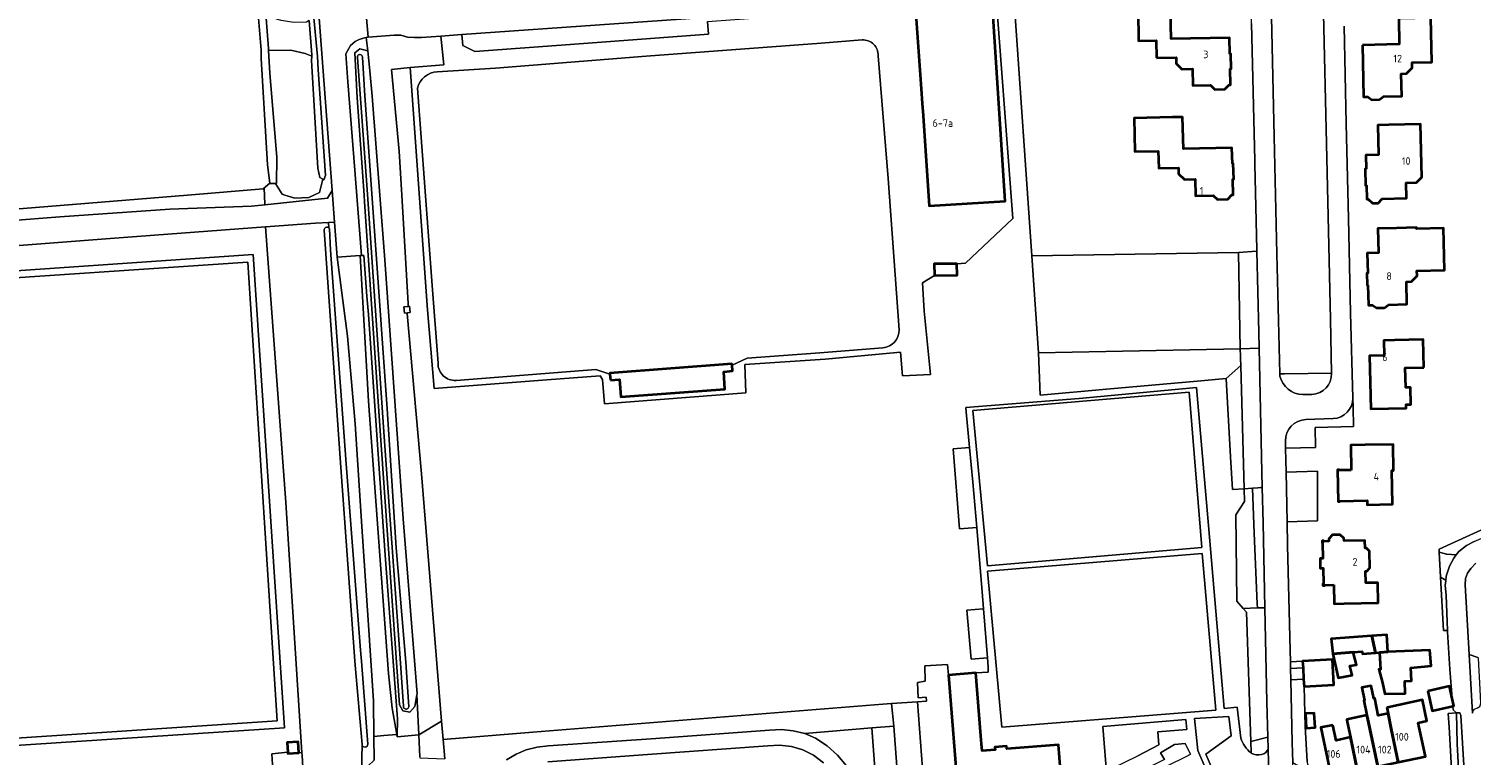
# Model space of a CAD drawing. Header units: metres. Extents: x 245598 to 248629, y 478632 to 481821.
# Tile 59 of 122: x 246884 to 247222, y 479869 to 480039. Entities that reach past the tile are written whole.
import ezdxf
from ezdxf.enums import TextEntityAlignment as Align

# ---------------------------------------------------------------- set-up
doc = ezdxf.new("R2010")
doc.units = ezdxf.units.M
for name, color, linetype, lineweight in [('B-XX-GR-GRAS-GV', 60, 'Continuous', 13), ('B-XX-GR-GROENVOORZIENING-GV', 80, 'Continuous', 18), ('B-XX-GR-HOUTWAL-GV', 40, 'Continuous', 13), ('B-XX-IE-TERREINAFSCHEIDING_KUNSTMATIG_HEKWERK-G', 20, 'IE-TERREINAFSCHEIDING-KUNSTMATIG', 18), ('B-XX-OG-BEBOUWING-GV', 7, 'Continuous', 35), ('B-XX-OG-BEBOUWING-T18', 10, 'Continuous', 18), ('B-XX-OG-BEBOUWING_LAGE TRAFO-GV', 7, 'Continuous', 18), ('B-XX-OG-TERREIN_ERF-GV', 7, 'Continuous', 18), ('B-XX-OG-WATER-GV', 130, 'Continuous', 18), ('B-XX-OG-WATER_GREPPEL-GV', 160, 'Continuous', 18), ('B-XX-OG-WATER_SLOOT-GV', 120, 'Continuous', 18), ('B-XX-VH-ONVERHARD-GV', 252, 'Continuous', 18), ('B-XX-VH-VERHARDING_HALFVERHARDING-GV', 252, 'Continuous', 18), ('B-XX-VH-VERHARDING_OPEN-GV', 252, 'Continuous', 18)]:
    doc.layers.add(name, color=color, linetype=linetype, lineweight=lineweight)
doc.styles.add('NLCS-ISO-M-T18', font='NLCS-ISO.ttf', dxfattribs={"height": 1.8})
doc.linetypes.add('IE-TERREINAFSCHEIDING-KUNSTMATIG', pattern='A,4,[82,NLCS.SHX,S=0.75,R=90,X=0,Y=0],4,-2', length=10)

msp = doc.modelspace()

# ---------------------------------------------------------------- linework, layer by layer
at = {"layer": 'B-XX-GR-GRAS-GV'}
msp.add_lwpolyline([(246873.825, 479996.163), (246921.136, 480000), (246938.899, 480001.441), (246940.478, 480002.818), (246939.88, 480007.11), (246938.4, 480032.06), (246938.4, 480034.01), (246936.556, 480056.558), (246934.72, 480082.1), (246933.62, 480102.66), (246932.79, 480115.93), (246932.66, 480117.76), (246932.61, 480119.73), (246933, 480120.08), (246932.7, 480126.58), (246927.82, 480187.52), (246925.53, 480224.36), (246925.46, 480227.98), (246925.43, 480230.76), (246925.256, 480233.362), (246924.22, 480233.2), (246922.33, 480232.47), (246919.03, 480232.37), (246871.98, 480230.77)], dxfattribs=at)
at = {"layer": 'B-XX-GR-GROENVOORZIENING-GV'}
for points in [[(247166.239, 479930.991), (247165.814, 479938.657), (247164.807, 479957.016), (247157.96, 479956.403), (247136.716, 479954.501), (247121.171, 479953.11), (247120.789, 479962.997), (247119.202, 479985.76), (247115.06, 480045.292), (247117.582, 480045.436), (247117.087, 480055.001), (247132.187, 480055.938), (247131.117, 480095.625), (247130.548, 480095.614), (247130.446, 480101.013), (247131.149, 480101.026), (247130.884, 480112.997), (247130.141, 480144.941), (247163.73, 480146.488), (247161.973, 480170.533), (247160.472, 480194.299), (247155.206, 480194.116), (247155.468, 480189.177), (247152.982, 480189.158)], [(247185.77, 480114.773), (247175.085, 480114.593), (247173.818, 480114.572), (247173.815, 480114.001), (247173.934, 480107.282), (247174.412, 480085.692), (247174.959, 480061.872), (247175.472, 480038.33), (247176.02, 480013.778), (247176.694, 479986.252), (247177.38, 479958.115), (247178.45, 479958.13), (247189.52, 479958.279)], [(247189.52, 479958.279), (247189.279, 479970.835), (247188.764, 479991.658), (247188.241, 480015.438), (247187.683, 480039.193), (247187.157, 480061.95), (247186.579, 480088.506), (247186.034, 480113.217)], [(246950.73, 480041.58), (246951.59, 480032.52), (246951.79, 480029.42), (246953.51, 480004.63), (246953.08, 480003.62), (246952.91, 480003.71), (246952.1, 480000.58), (246950.799, 480000), (246949.61, 479999.47), (246946.3, 479999.26), (246943.971, 480000), (246943.31, 480000.21), (246941.8, 480002.74), (246940.49, 480002.73), (246940.478, 480002.818), (246938.899, 480001.441), (246939.084, 480001.456), (246939.158, 480000), (246939.273, 479997.721), (246953.966, 479999.256), (246955.062, 480001.05), (246952.288, 480038.337), (246950.285, 480064.954)], [(247110.313, 480053.502), (247114.737, 479994.49), (247103.634, 479984.064), (247101.616, 479983.927), (247101.65, 479981.219), (247096.324, 479981.153), (247093.542, 479979.435), (247093.962, 479972.818), (247095.44, 479957.935), (247088.827, 479957.632), (247088.38, 479963.17), (247085.87, 479962.92), (247070.732, 479961.556), (247051.846, 479960.303), (247052.118, 479953.677), (247018.929, 479951.09), (247018.512, 479956.753), (247017.971, 479957.643), (247005.419, 479956.661), (246978.958, 479954.668), (246977.439, 479973.147), (246973.352, 480029.959), (246968.97, 480029.48), (246970.76, 480010.29), (246971.386, 480000), (246972.93, 479974.62), (246972.89, 479974.1), (246972.87, 479973.909), (246973.18, 479973.944), (246973.346, 479972.455), (246972.708, 479972.384), (246972.69, 479972.21), (246976.04, 479934.64), (246980.74, 479876.7), (246981.105, 479872.399), (247002.104, 479874.085), (247084.236, 479880.682), (247086.267, 479880.817), (247086.266, 479880.832), (247092.382, 479881.226), (247094.453, 479881.36), (247094.39, 479882.26), (247092.53, 479882.13), (247092.37, 479885.7), (247094.19, 479886.07), (247094.084, 479889.616), (247099.438, 479889.98), (247099.621, 479887.451), (247106.066, 479887.969), (247108.954, 479888.18), (247108.939, 479889.428), (247108.769, 479891.543), (247104.996, 479891.196), (247103.908, 479902.658), (247107.848, 479903.042), (247107.531, 479907.001), (247106.255, 479922.081), (247102.2, 479921.764), (247100.774, 479940.491), (247104.582, 479940.858), (247103.791, 479949.18), (247103.748, 479950.248), (247130.258, 479952.341), (247157.847, 479954.869), (247160.627, 479922.53), (247164.315, 479879.625), (247167.351, 479879.984), (247168.182, 479872.712)], [(247079.367, 480036.391), (247069.81, 480035.655), (247028.729, 480032.608), (246993.394, 480029.783), (246979.717, 480028.91)], [(247088.05, 479968.391), (247085.521, 480003.89), (247083.139, 480032.684)], [(246975.075, 480025.093), (246978.49, 479978.839), (246979.896, 479960.566)], [(246798.483, 479989.649), (246798.627, 479987.682), (246834.794, 479990.645), (246851.304, 479992.021), (246867.287, 479993.175), (246871.175, 479993.313), (246891.187, 479994.923), (246916.988, 479996.693), (246936.109, 479997.39), (246939.273, 479997.721), (246939.158, 480000), (246939.084, 480001.456), (246938.899, 480001.441), (246921.136, 480000), (246873.825, 479996.163), (246870.864, 479996.057), (246867.144, 479995.978)], [(246871.814, 479851.548), (246895.193, 479853.202), (246908.798, 479856.911), (246941.204, 479863.991), (246940.921, 479869.026), (246944.663, 479869.375), (246944.522, 479871.692), (246947.087, 479871.847), (246947.234, 479869.261), (246947.966, 479869.347), (246944.225, 479927.925), (246939.425, 479992.575), (246902.975, 479989.837), (246863.287, 479986.788)], [(246962.069, 479871.208), (246961.936, 479864.68), (246964.96, 479867.533), (246964.858, 479873.103), (246964.768, 479881.438), (246963.537, 479900.318), (246961.996, 479922.332), (246960.447, 479946.362), (246958.631, 479966.969), (246956.228, 479985.489), (246955.604, 479993.639), (246954.241, 479993.566), (246954.249, 479992.352)], [(246954.427, 479992.106), (246954.7, 479987.06), (246958.38, 479937.02), (246961.72, 479893.33), (246961.94, 479890.71), (246963.426, 479871.312)], [(246861.448, 479980.91), (246936.51, 479986.043), (246943.871, 479875.12), (246868.808, 479870.171)], [(247020.233, 479958.028), (247020.216, 479958.256), (247048.839, 479960.441), (247048.862, 479960.152), (247052.393, 479961.788), (247069.453, 479963.011), (247084.279, 479964.198)], [(246984.138, 479956.549), (247016.895, 479959.108), (247020.233, 479958.028)], [(247189.522, 479958.199), (247189.52, 479958.279), (247178.45, 479958.13), (247177.38, 479958.115), (247177.393, 479957.578)], [(247178.697, 479942.346), (247178.729, 479940.688), (247185.77, 479940.815), (247185.667, 479945.559), (247194.648, 479945.754), (247194.545, 479950.325), (247194.49, 479952.428)], [(247182.742, 479953.225), (247184.867, 479953.295)], [(247189.885, 479947.621), (247183.475, 479947.393)], [(247170.613, 479869.223), (247170.526, 479871.883), (247169.527, 479902.199), (247168.759, 479903.09), (247167.313, 479904.767), (247167.014, 479925.063), (247169.084, 479928.178), (247169, 479931.172), (247166.286, 479930.994), (247166.239, 479930.991)], [(246995.952, 479867.62), (246998.194, 479868.949), (247000.613, 479869.918), (247003.14, 479870.545), (247005.724, 479870.862), (247029.933, 479872.534), (247057.669, 479874.592), (247060.446, 479874.698), (247063.211, 479874.427), (247065.909, 479873.751), (247081.631, 479875.077), (247086.785, 479875.457), (247086.267, 479880.817), (247084.236, 479880.682), (247002.104, 479874.085), (246981.105, 479872.399), (246981.49, 479867.86)], [(247084.092, 479842.338), (247081.631, 479875.077), (247065.909, 479873.751), (247068.463, 479872.651), (247071.208, 479870.893), (247073.625, 479868.707), (247075.701, 479866.201)], [(247070.321, 479866.892), (247067.96, 479868.72), (247065.468, 479869.973), (247062.79, 479870.751), (247060.019, 479871.047), (247057.237, 479870.87), (247029.028, 479868.838), (247005.658, 479867.14)], [(247174.537, 479872.882), (247170.526, 479871.883), (247170.613, 479869.223)], [(247174.601, 479870.272), (247174.537, 479872.882)], [(247170.613, 479869.223), (247170.629, 479869.21), (247170.641, 479869.2)]]:
    msp.add_lwpolyline(points, dxfattribs=at)
for points in [[(246962.576, 480000), (246960.9, 480022.84), (246960.38, 480033.34), (246961.54, 480034.3), (246963.43, 480033.83), (246963.082, 480036.993), (246962.666, 480036.912), (246961.373, 480036.463), (246960.43, 480035.985), (246959.393, 480035.05), (246958.291, 480033.138), (246958.728, 480026.574), (246960.155, 480008.863), (246961.916, 479985.845), (246962.534, 479985.883), (246963.239, 479976.349), (246963.56, 479972), (246967.49, 479915.56), (246970.4, 479877.23), (246970.288, 479872.99), (246975.42, 479873.46), (246974.96, 479882.89), (246974.43, 479880.14), (246973.27, 479878.77), (246971.61, 479879.1), (246970.87, 479880.5), (246966.42, 479943.62), (246962.69, 479998.44)], [(246961.6, 479985.825), (246963.604, 479951.696), (246968.317, 479887.826), (246969.116, 479879.718), (246970.21, 479873.558), (246970.288, 479872.99), (246970.4, 479877.23), (246967.49, 479915.56), (246963.56, 479972), (246963.239, 479976.349), (246962.534, 479985.883), (246961.916, 479985.845)], [(247168.09, 479963.99), (247167.647, 479986.543), (247119.202, 479985.76), (247120.789, 479962.997), (247136.565, 479963.328)], [(247171.967, 479986.864), (247167.647, 479986.543), (247168.09, 479963.99), (247172.523, 479964.083), (247172.441, 479967.823)], [(246942.165, 479876.734), (246935.307, 479984.279), (246863.218, 479979.403), (246870.376, 479871.958)], [(247168.135, 479961.734), (247168.125, 479962.213), (247168.09, 479963.99), (247136.565, 479963.328), (247120.789, 479962.997), (247121.171, 479953.11), (247136.716, 479954.501), (247157.96, 479956.403), (247164.807, 479957.016), (247168.183, 479960.041)], [(247172.523, 479964.083), (247168.09, 479963.99), (247168.125, 479962.213), (247168.135, 479961.734), (247168.183, 479960.041), (247169, 479931.172), (247170.951, 479931.3), (247171.138, 479931.312), (247172.243, 479931.385), (247172.909, 479931.428), (247173.241, 479931.45)], [(247178.837, 479935.059), (247179.06, 479923.44), (247186.228, 479923.602), (247186.228, 479935.263)], [(247170.951, 479931.3), (247169, 479931.172), (247169.084, 479928.178), (247167.014, 479925.063), (247167.313, 479904.767), (247168.759, 479903.09), (247172.094, 479903.212), (247172.04, 479904.17), (247171.32, 479920.76), (247171.33, 479920.76)], [(247172.094, 479903.212), (247173.864, 479903.277), (247173.422, 479923.205), (247173.241, 479931.45), (247172.909, 479931.428), (247172.243, 479931.385), (247171.138, 479931.312), (247170.951, 479931.3), (247171.33, 479920.76), (247171.32, 479920.76), (247172.04, 479904.17)], [(247221.126, 479917.829), (247222.922, 479918.822), (247230.659, 479922.138), (247229.978, 479923.911), (247214.725, 479916.965), (247214.762, 479916.272), (247216.48, 479915.86), (247216.564, 479915.853), (247218.76, 479915.66), (247219.39, 479916.47)], [(247216.708, 479897.956), (247216.41, 479906.19), (247216.16, 479908.48), (247216.27, 479909.59), (247215.98, 479909.9), (247215.067, 479910.463), (247215.726, 479897.926)], [(247170.526, 479871.883), (247174.537, 479872.882), (247174.335, 479881.226), (247173.947, 479899.547), (247173.864, 479903.277), (247172.094, 479903.212), (247168.759, 479903.09), (247169.527, 479902.199)], [(247179.867, 479889.024), (247182.8, 479889.15), (247182.71, 479890.749), (247179.829, 479890.617)], [(247182.95, 479886.504), (247179.932, 479886.373), (247180.291, 479871.637), (247180.396, 479866.956), (247182.097, 479865.964), (247184.11, 479866.004), (247183.742, 479867.224), (247183.282, 479875.408), (247183.047, 479884.779)], [(247140.449, 479861.043), (247155.897, 479868.643), (247156.425, 479868.9), (247155.158, 479871.44), (247152.677, 479871.209), (247149.379, 479869.257), (247150.296, 479867.68), (247143.699, 479864.287), (247142.738, 479866.243), (247138.404, 479864.233), (247138.084, 479865.619), (247144.039, 479868.546), (247149.001, 479871.143), (247148.785, 479874.148), (247155.584, 479874.741), (247155.338, 479877.09), (247135.872, 479875.454), (247136.824, 479862.793), (247130.895, 479862.298), (247131.075, 479860.5), (247128.953, 479860.351), (247128.972, 479858.812), (247129.589, 479857.387), (247139.757, 479862.408)], [(247209.451, 479847.091), (247219.07, 479851.24), (247219.228, 479851.31), (247220.438, 479851.844), (247220.98, 479852.3), (247221.28, 479853.39), (247219.8, 479878.02), (247219.6, 479878.62), (247218.8, 479878.64), (247218.94, 479871.36), (247219.83, 479855.4), (247219.76, 479853.77), (247218.54, 479853.03), (247218.319, 479852.932), (247208.981, 479848.81)], [(247218.94, 479871.36), (247218.8, 479878.64), (247216.889, 479878.446), (247217.073, 479875.283), (247218.319, 479852.932), (247218.54, 479853.03), (247219.76, 479853.77), (247219.83, 479855.4)]]:
    msp.add_lwpolyline(points, close=True, dxfattribs=at)
for points in [[(247083.139, 480032.684, 0.4504707), (247079.367, 480036.391)], [(246979.717, 480028.91, 0.3294167), (246975.075, 480025.093)], [(246954.249, 479992.352, -0.1210531), (246954.427, 479992.106)], [(247084.279, 479964.198, 0.3876815), (247088.05, 479968.391)], [(246979.896, 479960.566, 0.4357835), (246984.138, 479956.549)], [(247184.867, 479953.295, 0.4104008), (247189.522, 479958.199)], [(247177.393, 479957.578, 0.3318844), (247182.742, 479953.225)], [(247194.49, 479952.428, -0.4094533), (247189.885, 479947.621)], [(247183.475, 479947.393, 0.4092646), (247178.697, 479942.346)], [(246963.426, 479871.312, -0.9856955), (246962.069, 479871.208)], [(247168.182, 479872.712, 0.1423914), (247170.613, 479869.223)], [(247173.087, 479868.853, 0.2916391), (247174.601, 479870.272)], [(247170.641, 479869.2, 0.190222), (247173.087, 479868.853)]]:
    msp.add_lwpolyline(points, format="xyb", dxfattribs=at)
at = {"layer": 'B-XX-GR-HOUTWAL-GV'}
for points in [[(246985.497, 480037.657), (246985.759, 480035.056), (246988.498, 480033.659), (247012.974, 480035.489), (247043.317, 480037.765), (247043.096, 480040.726), (247057.042, 480041.742), (247056.989, 480042.658)], [(246974.96, 479882.89), (246975.42, 479873.46), (246980.74, 479876.7), (246976.04, 479934.64), (246972.69, 479972.21), (246972.708, 479972.384), (246972.011, 479972.306), (246971.845, 479973.795), (246972.87, 479973.909), (246972.89, 479974.1), (246972.93, 479974.62), (246971.386, 480000), (246970.76, 480010.29), (246968.97, 480029.48), (246973.352, 480029.959), (246981.233, 480030.583), (246980.535, 480037.31), (246976.056, 480036.997), (246974.28, 480036.932), (246972.724, 480037.072), (246971.215, 480037.504), (246969.648, 480037.53), (246963.497, 480037.073), (246963.082, 480036.993), (246963.43, 480033.83), (246963.93, 480029.18), (246964.46, 480023.24), (246966.24, 480000), (246967.4, 479984.8), (246971.69, 479924.12), (246974.99, 479883.06)], [(246940.13, 480033.88), (246940.46, 480028.63), (246942.09, 480008.86), (246942.02, 480002.74), (246941.8, 480002.74), (246943.31, 480000.21), (246943.971, 480000), (246946.3, 479999.26), (246949.61, 479999.47), (246950.799, 480000), (246952.1, 480000.58), (246952.91, 480003.71), (246952.16, 480004.1), (246951.7, 480006.32), (246950.24, 480031.56), (246950.29, 480032.61), (246948.76, 480033.18), (246945.34, 480033.96)], [(247169, 479931.172), (247168.183, 479960.041), (247164.807, 479957.016), (247165.814, 479938.657), (247166.239, 479930.991), (247166.286, 479930.994)]]:
    msp.add_lwpolyline(points, close=True, dxfattribs=at)
for points in [[(246954.249, 479992.352), (246954.241, 479993.566), (246951.134, 479993.4), (246939.44, 479992.57), (246939.425, 479992.575)], [(246939.425, 479992.575), (246944.225, 479927.925), (246947.966, 479869.347), (246948.012, 479868.625), (246948.37, 479863.08), (246961.689, 479864.447), (246961.736, 479864.491), (246961.936, 479864.68), (246962.069, 479871.208), (246960.48, 479889.82), (246960.37, 479890.79), (246957.09, 479936.14), (246953.6, 479986.24), (246953.223, 479991.749)], [(247169.32, 479847.497), (247160.017, 479868.923), (247165.945, 479873.267), (247165.424, 479877.781), (247157.316, 479877.263), (247158.146, 479869.778), (247165.73, 479852.309)]]:
    msp.add_lwpolyline(points, dxfattribs=at)
msp.add_lwpolyline([(246953.223, 479991.749, -0.7080359), (246954.249, 479992.352)], format="xyb", dxfattribs=at)
at = {"layer": 'B-XX-IE-TERREINAFSCHEIDING_KUNSTMATIG_HEKWERK-G'}
for points in [[(246979.717, 480028.91), (246993.394, 480029.783), (247028.729, 480032.608), (247069.81, 480035.655), (247079.367, 480036.391)], [(247083.139, 480032.684), (247085.521, 480003.89), (247088.05, 479968.391)], [(246979.896, 479960.566), (246978.49, 479978.839), (246975.075, 480025.093)], [(246873.825, 479996.163), (246921.136, 480000)], [(246921.136, 480000), (246938.899, 480001.441)], [(246938.899, 480001.441), (246939.084, 480001.456)], [(246939.084, 480001.456), (246939.158, 480000)], [(246939.158, 480000), (246939.273, 479997.721)], [(246863.218, 479979.403), (246935.307, 479984.279), (246942.165, 479876.734)], [(246942.165, 479876.734), (246870.376, 479871.958), (246863.218, 479979.403)], [(247084.279, 479964.198), (247069.453, 479963.011), (247052.393, 479961.788), (247048.862, 479960.152)], [(247168.135, 479961.734), (247168.125, 479962.213)], [(247168.183, 479960.041), (247168.135, 479961.734)], [(247020.233, 479958.028), (247016.895, 479959.108), (246984.138, 479956.549)], [(247169, 479931.172), (247168.183, 479960.041)], [(247159.042, 479917.352), (247108.804, 479913.105), (247105.351, 479949.474), (247156.134, 479953.815)], [(247156.134, 479953.815), (247159.042, 479917.352)], [(247168.759, 479903.09), (247167.313, 479904.767), (247167.014, 479925.063), (247169.084, 479928.178), (247169, 479931.172)], [(247229.978, 479923.911), (247214.725, 479916.965), (247214.762, 479916.272)], [(247112.123, 479875.274), (247108.823, 479911.826), (247159.13, 479915.951)], [(247159.13, 479915.951), (247162.331, 479879.267), (247112.123, 479875.274)], [(247214.762, 479916.272), (247215.067, 479910.463)], [(247215.067, 479910.463), (247215.726, 479897.926)], [(247170.526, 479871.883), (247169.527, 479902.199), (247168.759, 479903.09)], [(247184.11, 479866.004), (247183.742, 479867.224), (247183.282, 479875.408), (247183.047, 479884.779)], [(247170.613, 479869.223), (247170.526, 479871.883)]]:
    msp.add_lwpolyline(points, dxfattribs=at)
for points in [[(247079.367, 480036.391, -0.4504707), (247083.139, 480032.684)], [(246975.075, 480025.093, -0.3294167), (246979.717, 480028.91)], [(247088.05, 479968.391, -0.3876815), (247084.279, 479964.198)], [(246984.138, 479956.549, -0.4357835), (246979.896, 479960.566)]]:
    msp.add_lwpolyline(points, format="xyb", dxfattribs=at)
at = {"layer": 'B-XX-OG-BEBOUWING-GV'}
for points in [[(247093.147, 480026.038), (247093.554, 480020.392), (247093.597, 480019.76), (247094.867, 480000.976), (247095.079, 479997.528), (247112.931, 479998.578), (247109.767, 480048.051), (247106.337, 480047.832), (247091.645, 480046.893)], [(247148.419, 480032.19), (247153.022, 480032.276), (247153.047, 480030.898), (247154.345, 480029.552), (247156.874, 480029.599), (247156.947, 480025.692), (247161.102, 480025.77), (247162.101, 480024.788), (247164.49, 480024.832), (247165.461, 480025.85), (247165.791, 480025.857), (247165.722, 480029.609), (247165.942, 480029.613), (247165.877, 480033.115), (247165.657, 480033.111), (247165.587, 480036.906), (247151.839, 480036.651), (247151.715, 480043.355), (247144.111, 480043.214), (247144.242, 480036.16), (247148.344, 480036.237)], [(247196.736, 480035.194), (247197.018, 480023.02), (247198.018, 480023.043), (247198.984, 480022.365), (247200.733, 480022.406), (247201.667, 480023.128), (247205.976, 480023.227), (247205.854, 480028.473), (247207.094, 480028.502), (247208.403, 480029.863), (247208.375, 480031.072), (247213.023, 480031.18), (247212.782, 480041.577), (247205.245, 480041.403), (247205.384, 480035.394)], [(247152.164, 480018.286), (247143.161, 480018.064), (247143.354, 480010.209), (247148.859, 480010.344), (247148.959, 480006.287), (247153.564, 480006.4), (247153.599, 480004.991), (247154.981, 480003.675), (247157.519, 480003.737), (247157.615, 479999.829), (247161.739, 479999.931), (247162.711, 479999.004), (247165.181, 479999.065), (247166.107, 480000.038), (247166.406, 480000.046), (247166.316, 480003.726), (247166.546, 480003.731), (247166.454, 480007.441), (247166.224, 480007.435), (247166.134, 480011.105), (247154.73, 480010.825), (247154.572, 480018.307)], [(247202.97, 480016.475), (247200.333, 480016.414), (247200.494, 480009.416), (247197.533, 480009.348), (247197.606, 480006.149), (247197.406, 480006.144), (247197.496, 480002.245), (247197.696, 480002.25), (247197.769, 479999.051), (247198.079, 479999.078), (247199.082, 479998.081), (247200.422, 479998.112), (247201.388, 479999.154), (247207.046, 479999.284), (247206.964, 480002.873), (247209.403, 480002.929), (247210.653, 480004.239), (247210.368, 480016.645)], [(247198.042, 479978.901), (247198.157, 479974.193), (247199.137, 479974.217), (247200.054, 479973.539), (247201.953, 479973.586), (247202.856, 479974.308), (247207.175, 479974.414), (247207.045, 479979.693), (247208.285, 479979.723), (247209.552, 479981.055), (247209.522, 479982.284), (247216.02, 479982.444), (247215.778, 479992.291), (247209.43, 479992.135), (247209.423, 479992.405), (247204.725, 479992.29), (247200.365, 479992.183), (247200.505, 479986.484), (247197.867, 479986.419), (247197.97, 479981.7), (247197.763, 479981.685), (247197.832, 479978.896)], [(247096.324, 479981.153), (247101.65, 479981.219), (247101.616, 479983.927), (247096.291, 479983.861)], [(247211.146, 479959.573), (247210.99, 479966.165), (247204.294, 479966.007), (247201.734, 479965.946), (247201.817, 479962.432), (247198.421, 479962.352), (247198.715, 479949.896), (247207.016, 479950.092), (247206.997, 479950.901), (247208.097, 479950.927), (247208.003, 479954.912), (247206.904, 479954.886), (247206.795, 479959.471)], [(247020.336, 479956.621), (247022.444, 479956.776), (247022.744, 479952.69), (247047.21, 479954.546), (247046.921, 479958.602), (247048.971, 479958.788), (247048.862, 479960.152), (247048.839, 479960.441), (247020.216, 479958.256), (247020.233, 479958.028)], [(247194.123, 479935.541), (247191.323, 479935.484), (247191.321, 479935.584), (247190.891, 479935.575), (247191.043, 479928.135), (247191.473, 479928.144), (247191.471, 479928.244), (247197.86, 479928.374), (247197.879, 479927.404), (247203.798, 479927.525), (247203.637, 479935.425), (247204.067, 479935.434), (247203.941, 479941.573), (247197.373, 479941.439), (247194.004, 479941.37)], [(247190.021, 479908.623), (247190.11, 479904.194), (247192.425, 479904.24), (247200.414, 479904.4), (247200.319, 479909.129), (247197.52, 479909.073), (247197.464, 479911.862), (247197.784, 479911.869), (247198.47, 479912.592), (247198.391, 479916.532), (247197.677, 479917.237), (247197.357, 479917.231), (247197.321, 479919.041), (247192.422, 479918.943), (247192.41, 479919.543), (247191.516, 479920.384), (247189.743, 479920.347), (247188.877, 479919.439), (247188.889, 479918.839), (247187.689, 479918.817), (247187.687, 479918.917), (247187.258, 479918.909), (247187.281, 479918.493), (247187.381, 479918.495), (247187.452, 479914.812), (247186.802, 479914.798), (247186.85, 479912.539), (247187.5, 479912.553), (247187.574, 479908.885), (247187.464, 479908.883), (247187.483, 479908.452), (247187.903, 479908.47), (247187.898, 479908.58)], [(247199.769, 479892.687), (247200.73, 479892.76), (247202.73, 479892.91), (247202.73, 479892.93), (247202.5, 479896.93), (247202.5, 479896.94), (247198.936, 479896.673)], [(247199.769, 479892.687), (247198.936, 479896.673), (247189.44, 479895.96), (247189.81, 479892.44), (247194.595, 479892.835), (247196.71, 479893.01), (247196.78, 479892.46)], [(247182.95, 479886.504), (247183.047, 479884.779), (247190.036, 479885.173), (247189.699, 479891.144), (247182.71, 479890.749), (247182.8, 479889.15)], [(247194.595, 479892.835), (247189.81, 479892.44), (247191.068, 479886.813), (247194.307, 479887.424), (247193.806, 479889.632), (247195.37, 479889.888)], [(247202.73, 479892.93), (247202.73, 479892.91), (247200.73, 479892.76), (247200.97, 479888.81), (247200.62, 479888.82), (247201.42, 479885.62), (247201.99, 479883.07), (247206.79, 479883.19), (247206.68, 479886.01), (247208.26, 479886.12), (247208.11, 479889.2), (247212.86, 479889.61), (247212.58, 479893.34)], [(247108.527, 479857.295), (247111.867, 479857.554), (247111.74, 479859.198), (247114.222, 479859.39), (247117.105, 479859.625), (247117.046, 479861.507), (247126.112, 479862.207), (247125.427, 479871.084), (247113.31, 479870.149), (247113.26, 479870.8), (247110.53, 479870.589), (247110.581, 479869.931), (247107.533, 479869.686), (247107.4, 479871.34), (247107.248, 479873.239), (247106.066, 479887.969), (247099.621, 479887.451), (247101.901, 479859.037), (247101.718, 479859.024), (247101.9, 479856.53), (247105.93, 479856.93), (247108.22, 479857.158), (247108.536, 479857.189)], [(247197.897, 479877.466), (247200.33, 479866.004), (247205.135, 479867.043), (247203.503, 479874.841), (247202.742, 479878.48), (247200.468, 479878.004), (247199.64, 479882.041), (247199.407, 479881.993), (247198.824, 479884.985), (247196.618, 479884.565), (247197.248, 479881.55), (247197.039, 479881.507), (247197.769, 479878.069)], [(247212.048, 479883.717), (247213.081, 479879.125), (247217.261, 479880.065), (247217.958, 479880.222), (247218.203, 479880.277), (247217.815, 479882.002), (247217.17, 479884.869)], [(247202.451, 479879.869), (247202.742, 479878.48), (247203.503, 479874.841), (247205.135, 479867.043), (247211.496, 479868.42), (247209.789, 479876.306), (247211.862, 479876.747), (247210.81, 479881.69), (247202.61, 479879.91)], [(247183.358, 479878.469), (247183.542, 479875.032), (247185.629, 479875.144), (247185.444, 479878.581)], [(247193.93, 479872.887), (247195.614, 479864.983), (247200.33, 479866.004), (247197.897, 479877.466), (247197.769, 479878.069), (247193.05, 479877.062), (247193.178, 479876.479)], [(247189.765, 479875.765), (247186.952, 479875.157), (247189.444, 479863.648), (247195.614, 479864.983), (247193.93, 479872.887), (247190.546, 479872.155)], [(246944.663, 479869.375), (246944.679, 479869.106), (246947.234, 479869.261), (246947.087, 479871.847), (246944.522, 479871.692)]]:
    msp.add_lwpolyline(points, close=True, dxfattribs=at)
at = {"layer": 'B-XX-OG-BEBOUWING_LAGE TRAFO-GV'}
msp.add_lwpolyline([(246973.18, 479973.944), (246972.87, 479973.909), (246971.845, 479973.795), (246972.011, 479972.306), (246972.708, 479972.384), (246973.346, 479972.455)], close=True, dxfattribs=at)
at = {"layer": 'B-XX-OG-TERREIN_ERF-GV'}
for points in [[(247119.202, 479985.76), (247167.647, 479986.543), (247171.967, 479986.864), (247171.959, 479987.196), (247171.562, 480003.956), (247171.487, 480007.145), (247171.464, 480008.107), (247170.699, 480040.205), (247170.145, 480065.562), (247169.526, 480093.15), (247168.962, 480118.008), (247168.234, 480146.73), (247163.73, 480146.488), (247130.141, 480144.941), (247130.884, 480112.997), (247134.386, 480113.05), (247134.775, 480095.684), (247133.585, 480095.671), (247131.117, 480095.625), (247132.187, 480055.938), (247117.087, 480055.001), (247117.582, 480045.436), (247115.06, 480045.292)], [(247165.587, 480036.906), (247165.657, 480033.111), (247165.877, 480033.115), (247165.942, 480029.613), (247165.722, 480029.609), (247165.791, 480025.857), (247165.461, 480025.85), (247164.49, 480024.832), (247162.101, 480024.788), (247161.102, 480025.77), (247156.947, 480025.692), (247156.874, 480029.599), (247154.345, 480029.552), (247153.047, 480030.898), (247153.022, 480032.276), (247148.419, 480032.19), (247148.344, 480036.237), (247144.242, 480036.16), (247144.111, 480043.214), (247151.715, 480043.355), (247151.839, 480036.651)], [(247196.736, 480035.194), (247205.384, 480035.394), (247205.245, 480041.403), (247212.782, 480041.577), (247213.023, 480031.18), (247208.375, 480031.072), (247208.403, 480029.863), (247207.094, 480028.502), (247205.854, 480028.473), (247205.976, 480023.227), (247201.667, 480023.128), (247200.733, 480022.406), (247198.984, 480022.365), (247198.018, 480023.043), (247197.018, 480023.02)], [(247143.354, 480010.209), (247143.161, 480018.064), (247152.164, 480018.286), (247154.572, 480018.307), (247154.73, 480010.825), (247166.134, 480011.105), (247166.224, 480007.435), (247166.454, 480007.441), (247166.546, 480003.731), (247166.316, 480003.726), (247166.406, 480000.046), (247166.107, 480000.038), (247165.181, 479999.065), (247162.711, 479999.004), (247161.739, 479999.931), (247157.615, 479999.829), (247157.519, 480003.737), (247154.981, 480003.675), (247153.599, 480004.991), (247153.564, 480006.4), (247148.959, 480006.287), (247148.859, 480010.344)], [(247200.494, 480009.416), (247200.333, 480016.414), (247202.97, 480016.475), (247210.368, 480016.645), (247210.653, 480004.239), (247209.403, 480002.929), (247206.964, 480002.873), (247207.046, 479999.284), (247201.388, 479999.154), (247200.422, 479998.112), (247199.082, 479998.081), (247198.079, 479999.078), (247197.769, 479999.051), (247197.696, 480002.25), (247197.496, 480002.245), (247197.406, 480006.144), (247197.606, 480006.149), (247197.533, 480009.348)], [(247204.725, 479992.29), (247209.423, 479992.405), (247209.43, 479992.135), (247215.778, 479992.291), (247216.02, 479982.444), (247209.522, 479982.284), (247209.552, 479981.055), (247208.285, 479979.723), (247207.045, 479979.693), (247207.175, 479974.414), (247202.856, 479974.308), (247201.953, 479973.586), (247200.054, 479973.539), (247199.137, 479974.217), (247198.157, 479974.193), (247198.042, 479978.901), (247197.832, 479978.896), (247197.763, 479981.685), (247197.97, 479981.7), (247197.867, 479986.419), (247200.505, 479986.484), (247200.365, 479992.183)], [(247204.294, 479966.007), (247210.99, 479966.165), (247211.146, 479959.573), (247206.795, 479959.471), (247206.904, 479954.886), (247208.003, 479954.912), (247208.097, 479950.927), (247206.997, 479950.901), (247207.016, 479950.092), (247198.715, 479949.896), (247198.421, 479962.352), (247201.817, 479962.432), (247201.734, 479965.946)], [(247191.323, 479935.484), (247194.123, 479935.541), (247194.004, 479941.37), (247197.373, 479941.439), (247203.941, 479941.573), (247204.067, 479935.434), (247203.637, 479935.425), (247203.798, 479927.525), (247197.879, 479927.404), (247197.86, 479928.374), (247191.471, 479928.244), (247191.473, 479928.144), (247191.043, 479928.135), (247190.891, 479935.575), (247191.321, 479935.584)], [(247192.425, 479904.24), (247190.11, 479904.194), (247190.021, 479908.623), (247187.898, 479908.58), (247187.903, 479908.47), (247187.483, 479908.452), (247187.464, 479908.883), (247187.574, 479908.885), (247187.5, 479912.553), (247186.85, 479912.539), (247186.802, 479914.798), (247187.452, 479914.812), (247187.381, 479918.495), (247187.281, 479918.493), (247187.258, 479918.909), (247187.687, 479918.917), (247187.689, 479918.817), (247188.889, 479918.839), (247188.877, 479919.439), (247189.743, 479920.347), (247191.516, 479920.384), (247192.41, 479919.543), (247192.422, 479918.943), (247197.321, 479919.041), (247197.357, 479917.231), (247197.677, 479917.237), (247198.391, 479916.532), (247198.47, 479912.592), (247197.784, 479911.869), (247197.464, 479911.862), (247197.52, 479909.073), (247200.319, 479909.129), (247200.414, 479904.4)], [(247202.73, 479892.93), (247212.58, 479893.34), (247212.86, 479889.61), (247208.11, 479889.2), (247208.26, 479886.12), (247206.68, 479886.01), (247206.79, 479883.19), (247201.99, 479883.07), (247201.42, 479885.62), (247200.62, 479888.82), (247200.97, 479888.81), (247200.73, 479892.76), (247199.769, 479892.687), (247196.78, 479892.46), (247196.71, 479893.01), (247194.595, 479892.835), (247195.37, 479889.888), (247193.806, 479889.632), (247194.307, 479887.424), (247191.068, 479886.813), (247189.81, 479892.44), (247189.44, 479895.96), (247198.936, 479896.673), (247202.5, 479896.94), (247202.5, 479896.93)], [(247183.358, 479878.469), (247185.444, 479878.581), (247185.629, 479875.144), (247183.542, 479875.032)]]:
    msp.add_lwpolyline(points, close=True, dxfattribs=at)
for points in [[(247192.437, 480039.646), (247192.958, 480016.815), (247193.471, 479994.496), (247193.979, 479972.381), (247194.49, 479952.428), (247194.545, 479950.325), (247194.648, 479945.754), (247185.667, 479945.559), (247185.77, 479940.815), (247178.729, 479940.688), (247178.837, 479935.059), (247186.228, 479935.263), (247186.228, 479923.602), (247179.06, 479923.44), (247179.167, 479917.849), (247179.762, 479893.352), (247179.829, 479890.617), (247182.71, 479890.749), (247189.699, 479891.144), (247190.036, 479885.173), (247183.047, 479884.779), (247183.282, 479875.408), (247183.742, 479867.224)], [(247218.319, 479852.932), (247217.073, 479875.283), (247216.889, 479878.446), (247218.8, 479878.64), (247218.08, 479879.27), (247217.87, 479880.04), (247217.97, 479880.07), (247217.958, 479880.222), (247217.261, 479880.065), (247213.081, 479879.125), (247212.048, 479883.717), (247217.17, 479884.869), (247217.815, 479882.002), (247217.26, 479888.88), (247216.72, 479897.62), (247216.708, 479897.956), (247215.726, 479897.926), (247215.067, 479910.463), (247214.762, 479916.272), (247214.725, 479916.965), (247229.978, 479923.911)], [(247189.444, 479863.648), (247186.952, 479875.157), (247189.765, 479875.765), (247190.546, 479872.155), (247193.93, 479872.887), (247193.178, 479876.479), (247193.05, 479877.062), (247197.769, 479878.069), (247197.039, 479881.507), (247197.248, 479881.55), (247196.618, 479884.565), (247198.824, 479884.985), (247199.407, 479881.993), (247199.64, 479882.041), (247200.468, 479878.004), (247202.742, 479878.48), (247202.451, 479879.869), (247202.61, 479879.91), (247210.81, 479881.69), (247211.862, 479876.747), (247209.789, 479876.306), (247211.496, 479868.42)]]:
    msp.add_lwpolyline(points, dxfattribs=at)
at = {"layer": 'B-XX-OG-WATER-GV'}
for points in [[(246962.211, 480032.379, 1.0271477), (246960.983, 480032.292)], [(246971.772, 479880.188, 1.0098363), (246973.042, 479880.058)]]:
    msp.add_lwpolyline(points, format="xyb", dxfattribs=at)
for points in [[(246960.983, 480032.292), (246963.304, 480001.336), (246967.328, 479942.247), (246970.767, 479894.717), (246971.772, 479880.188)], [(246973.042, 479880.058), (246972.326, 479890.479), (246970.081, 479917.312), (246967.954, 479949.933), (246965.118, 479989.406), (246962.771, 480023.274), (246962.211, 480032.379)]]:
    msp.add_lwpolyline(points, dxfattribs=at)
at = {"layer": 'B-XX-OG-WATER_GREPPEL-GV'}
for points in [[(246936.556, 480056.558), (246938.4, 480034.01), (246938.4, 480032.06), (246939.88, 480007.11), (246940.478, 480002.818), (246940.49, 480002.73), (246941.8, 480002.74), (246942.02, 480002.74), (246942.09, 480008.86), (246940.46, 480028.63), (246940.13, 480033.88), (246940.1, 480034.38), (246939.437, 480043.488)], [(246949.651, 480040.941), (246950.3, 480032.91), (246950.29, 480032.61), (246950.24, 480031.56), (246951.7, 480006.32), (246952.16, 480004.1), (246952.91, 480003.71), (246953.08, 480003.62), (246953.51, 480004.63), (246951.79, 480029.42), (246951.59, 480032.52), (246950.73, 480041.58)], [(246953.223, 479991.749), (246953.6, 479986.24)], [(246963.426, 479871.312), (246961.94, 479890.71), (246961.72, 479893.33), (246958.38, 479937.02), (246954.7, 479987.06), (246954.427, 479992.106)], [(246953.6, 479986.24), (246957.09, 479936.14), (246960.37, 479890.79), (246960.48, 479889.82), (246962.069, 479871.208)]]:
    msp.add_lwpolyline(points, dxfattribs=at)
for points in [[(246954.249, 479992.352, 0.7080359), (246953.223, 479991.749)], [(246954.427, 479992.106, 0.1210531), (246954.249, 479992.352)], [(246962.069, 479871.208, 0.9856955), (246963.426, 479871.312)]]:
    msp.add_lwpolyline(points, format="xyb", dxfattribs=at)
at = {"layer": 'B-XX-OG-WATER_SLOOT-GV'}
msp.add_lwpolyline([(246966.24, 480000), (246964.46, 480023.24), (246963.93, 480029.18), (246963.43, 480033.83), (246961.54, 480034.3), (246960.38, 480033.34), (246960.9, 480022.84), (246962.576, 480000), (246962.69, 479998.44), (246966.42, 479943.62), (246970.87, 479880.5), (246971.61, 479879.1), (246973.27, 479878.77), (246974.43, 479880.14), (246974.96, 479882.89), (246974.99, 479883.06), (246971.69, 479924.12), (246967.4, 479984.8)], close=True, dxfattribs=at)
for points in [[(246960.983, 480032.292, -1.0271477), (246962.211, 480032.379)], [(246973.042, 479880.058, -1.0098363), (246971.772, 479880.188)]]:
    msp.add_lwpolyline(points, format="xyb", dxfattribs=at)
for points in [[(246971.772, 479880.188), (246970.767, 479894.717), (246967.328, 479942.247), (246963.304, 480001.336), (246960.983, 480032.292)], [(246962.211, 480032.379), (246962.771, 480023.274), (246965.118, 479989.406), (246967.954, 479949.933), (246970.081, 479917.312), (246972.326, 479890.479), (246973.042, 479880.058)]]:
    msp.add_lwpolyline(points, dxfattribs=at)
at = {"layer": 'B-XX-VH-ONVERHARD-GV'}
for points in [[(246940.1, 480034.38), (246940.13, 480033.88), (246945.34, 480033.96), (246948.76, 480033.18), (246950.29, 480032.61), (246950.3, 480032.91), (246949.651, 480040.941), (246949.02, 480040.58), (246946.1, 480040.44), (246943.09, 480040.96), (246940.26, 480041.8), (246939.437, 480043.488)], [(246961.6, 479985.825), (246956.228, 479985.489), (246958.631, 479966.969), (246960.447, 479946.362), (246961.996, 479922.332), (246963.537, 479900.318), (246964.768, 479881.438), (246964.858, 479873.103), (246967.2, 479873.302), (246970.21, 479873.558), (246969.116, 479879.718), (246968.317, 479887.826), (246963.604, 479951.696)]]:
    msp.add_lwpolyline(points, close=True, dxfattribs=at)
at = {"layer": 'B-XX-VH-VERHARDING_HALFVERHARDING-GV'}
msp.add_lwpolyline([(246950.285, 480064.954), (246952.288, 480038.337), (246955.062, 480001.05), (246955.604, 479993.639), (246956.228, 479985.489), (246961.6, 479985.825), (246961.916, 479985.845), (246960.155, 480008.863), (246958.728, 480026.574), (246958.291, 480033.138), (246959.393, 480035.05), (246960.43, 480035.985), (246961.373, 480036.463), (246962.666, 480036.912), (246963.082, 480036.993), (246963.497, 480037.073), (246963.132, 480041.459)], dxfattribs=at)
at = {"layer": 'B-XX-VH-VERHARDING_OPEN-GV'}
for points in [[(247177.393, 479957.578), (247177.38, 479958.115), (247176.694, 479986.252), (247176.02, 480013.778), (247175.472, 480038.33), (247174.959, 480061.872), (247174.412, 480085.692), (247173.934, 480107.282), (247173.815, 480114.001), (247173.818, 480114.572), (247173.82, 480114.93)], [(247186.034, 480113.217), (247186.579, 480088.506), (247187.157, 480061.95), (247187.683, 480039.193), (247188.241, 480015.438), (247188.764, 479991.658), (247189.279, 479970.835), (247189.52, 479958.279), (247189.522, 479958.199)], [(246963.132, 480041.459), (246963.497, 480037.073), (246969.648, 480037.53), (246971.215, 480037.504), (246972.724, 480037.072), (246974.28, 480036.932), (246976.056, 480036.997), (246980.535, 480037.31), (246985.497, 480037.657), (247056.989, 480042.658), (247056.602, 480048.974), (247054.573, 480048.86), (247054.136, 480049.251), (247053.362, 480063.731), (247047.256, 480063.305), (247047.916, 480052.956)], [(247043.096, 480040.726), (247043.317, 480037.765), (247012.974, 480035.489), (246988.498, 480033.659), (246985.759, 480035.056), (246985.497, 480037.657), (246980.535, 480037.31), (246981.233, 480030.583), (246973.352, 480029.959), (246977.439, 479973.147), (246978.958, 479954.668), (247005.419, 479956.661), (247017.971, 479957.643), (247018.512, 479956.753), (247018.929, 479951.09), (247052.118, 479953.677), (247051.846, 479960.303), (247070.732, 479961.556), (247085.87, 479962.92), (247088.38, 479963.17), (247088.827, 479957.632), (247095.44, 479957.935), (247093.962, 479972.818), (247093.542, 479979.435), (247096.324, 479981.153), (247096.291, 479983.861), (247101.616, 479983.927), (247103.634, 479984.064), (247114.737, 479994.49), (247110.313, 480053.502)], [(247170.699, 480040.205), (247171.464, 480008.107), (247171.487, 480007.145), (247171.562, 480003.956), (247171.959, 479987.196), (247171.967, 479986.864), (247172.441, 479967.823), (247172.523, 479964.083), (247173.241, 479931.45), (247173.422, 479923.205), (247173.864, 479903.277), (247173.947, 479899.547), (247174.335, 479881.226), (247174.537, 479872.882), (247174.601, 479870.272), (247174.766, 479863.429), (247175.069, 479850.947)], [(247194.49, 479952.428), (247193.979, 479972.381), (247193.471, 479994.496), (247192.958, 480016.815), (247192.437, 480039.646)], [(246979.717, 480028.91), (246993.394, 480029.783), (247028.729, 480032.608), (247069.81, 480035.655), (247079.367, 480036.391)], [(247083.139, 480032.684), (247085.521, 480003.89), (247088.05, 479968.391)], [(246979.896, 479960.566), (246978.49, 479978.839), (246975.075, 480025.093)], [(246863.287, 479986.788), (246902.975, 479989.837), (246939.425, 479992.575), (246939.44, 479992.57), (246951.134, 479993.4), (246954.241, 479993.566), (246955.604, 479993.639), (246955.062, 480001.05), (246953.966, 479999.256), (246939.273, 479997.721), (246936.109, 479997.39), (246916.988, 479996.693), (246891.187, 479994.923), (246871.175, 479993.313)], [(246868.808, 479870.171), (246943.871, 479875.12), (246936.51, 479986.043), (246861.448, 479980.91)], [(247084.279, 479964.198), (247069.453, 479963.011), (247052.393, 479961.788), (247048.862, 479960.152), (247048.971, 479958.788), (247046.921, 479958.602), (247047.21, 479954.546), (247022.744, 479952.69), (247022.444, 479956.776), (247020.336, 479956.621), (247020.233, 479958.028), (247016.895, 479959.108), (246984.138, 479956.549)], [(247168.182, 479872.712), (247167.351, 479879.984), (247164.315, 479879.625), (247160.627, 479922.53), (247157.847, 479954.869), (247130.258, 479952.341), (247103.748, 479950.248), (247103.791, 479949.18), (247104.582, 479940.858), (247105.354, 479932.72), (247106.255, 479922.081), (247107.531, 479907.001), (247107.848, 479903.042), (247108.769, 479891.543), (247108.939, 479889.428), (247108.954, 479888.18), (247106.066, 479887.969), (247107.248, 479873.239), (247107.4, 479871.34), (247107.533, 479869.686), (247110.581, 479869.931), (247110.53, 479870.589), (247113.26, 479870.8), (247113.31, 479870.149), (247125.427, 479871.084), (247126.112, 479862.207)], [(247184.867, 479953.295), (247182.742, 479953.225)], [(247183.475, 479947.393), (247189.885, 479947.621)], [(247179.06, 479923.44), (247178.837, 479935.059), (247178.729, 479940.688), (247178.697, 479942.346)], [(247180.762, 479850.622), (247180.519, 479861.474), (247180.396, 479866.956), (247180.291, 479871.637), (247179.932, 479886.373), (247179.867, 479889.024), (247179.829, 479890.617), (247179.762, 479893.352), (247179.167, 479917.849), (247179.06, 479923.44)], [(247222.922, 479918.822), (247221.126, 479917.829), (247219.39, 479916.47), (247218.76, 479915.66), (247218.16, 479914.9), (247217.16, 479913), (247216.37, 479910.69), (247216.27, 479909.59), (247216.16, 479908.48), (247216.41, 479906.19), (247216.708, 479897.956), (247216.72, 479897.62), (247217.26, 479888.88), (247217.815, 479882.002), (247218.203, 479880.277), (247217.958, 479880.222), (247217.97, 479880.07), (247217.87, 479880.04), (247218.08, 479879.27), (247218.8, 479878.64), (247219.6, 479878.62), (247219.8, 479878.02), (247221.28, 479853.39)], [(247223.367, 479913.711), (247222.156, 479912.467), (247221.422, 479911.367), (247220.922, 479910.133), (247220.878, 479908.622), (247221.756, 479892.289), (247223.822, 479891.611)], [(247222.556, 479878.556), (247221.756, 479892.289), (247220.878, 479908.622), (247220.922, 479910.133), (247221.422, 479911.367), (247222.156, 479912.467), (247223.367, 479913.711)], [(247101.901, 479859.037), (247099.621, 479887.451), (247099.438, 479889.98), (247094.084, 479889.616), (247094.19, 479886.07), (247092.37, 479885.7), (247092.53, 479882.13), (247094.39, 479882.26), (247094.453, 479881.36), (247092.382, 479881.226), (247094.724, 479849.972)], [(247094.724, 479849.972), (247092.382, 479881.226), (247086.266, 479880.832), (247086.267, 479880.817), (247086.785, 479875.457), (247089.225, 479842.927)], [(247136.824, 479862.793), (247135.872, 479875.454), (247155.338, 479877.09), (247155.584, 479874.741), (247148.785, 479874.148), (247149.001, 479871.143), (247144.039, 479868.546)], [(247165.73, 479852.309), (247158.146, 479869.778), (247157.316, 479877.263), (247165.424, 479877.781), (247165.945, 479873.267), (247160.017, 479868.923), (247169.32, 479847.497)], [(246975.63, 479868.27), (246975.42, 479873.46), (246970.288, 479872.99), (246970.21, 479873.558), (246967.2, 479873.302), (246964.858, 479873.103), (246964.96, 479867.533)], [(247075.701, 479866.201), (247073.625, 479868.707), (247071.208, 479870.893), (247068.463, 479872.651), (247065.909, 479873.751), (247063.211, 479874.427), (247060.446, 479874.698), (247057.669, 479874.592), (247029.933, 479872.534), (247005.724, 479870.862), (247003.14, 479870.545), (247000.613, 479869.918), (246998.194, 479868.949), (246995.952, 479867.62)], [(247089.225, 479842.927), (247086.785, 479875.457), (247081.631, 479875.077), (247084.092, 479842.338)], [(247005.658, 479867.14), (247029.028, 479868.838), (247057.237, 479870.87), (247060.019, 479871.047), (247062.79, 479870.751), (247065.468, 479869.973), (247067.96, 479868.72), (247070.321, 479866.892)], [(247150.296, 479867.68), (247149.379, 479869.257), (247152.677, 479871.209), (247155.158, 479871.44), (247156.425, 479868.9), (247155.897, 479868.643)], [(247174.766, 479863.429), (247174.601, 479870.272)], [(246881.831, 479722.941), (246884.291, 479717.335), (246914.527, 479730.62), (246956.588, 479748.948), (246950.59, 479763.286), (246958.977, 479762.845), (246957.6, 479782.4), (246952.46, 479852.11), (246962.523, 479852.852), (246961.736, 479864.491), (246961.689, 479864.447), (246948.37, 479863.08), (246948.012, 479868.625), (246947.966, 479869.347), (246947.234, 479869.261), (246944.679, 479869.106), (246944.663, 479869.375), (246940.921, 479869.026), (246941.204, 479863.991), (246908.798, 479856.911), (246895.193, 479853.202), (246871.814, 479851.548)], [(247170.641, 479869.2), (247170.629, 479869.21), (247170.613, 479869.223)]]:
    msp.add_lwpolyline(points, dxfattribs=at)
for points in [[(247093.554, 480020.392), (247093.147, 480026.038), (247091.645, 480046.893), (247106.337, 480047.832), (247109.767, 480048.051), (247112.931, 479998.578), (247095.079, 479997.528), (247094.867, 480000.976), (247093.597, 480019.76)], [(246863.218, 479979.403), (246935.307, 479984.279), (246942.165, 479876.734), (246870.376, 479871.958)], [(247159.042, 479917.352), (247156.134, 479953.815), (247105.351, 479949.474), (247108.804, 479913.105)], [(247156.134, 479953.815), (247159.042, 479917.352), (247108.804, 479913.105), (247105.351, 479949.474)], [(247104.582, 479940.858), (247100.774, 479940.491), (247102.2, 479921.764), (247106.255, 479922.081), (247105.354, 479932.72)], [(247112.123, 479875.274), (247162.331, 479879.267), (247159.13, 479915.951), (247108.823, 479911.826)], [(247159.13, 479915.951), (247162.331, 479879.267), (247112.123, 479875.274), (247108.823, 479911.826)], [(247218.76, 479915.66), (247216.564, 479915.853), (247216.48, 479915.86), (247214.762, 479916.272), (247215.067, 479910.463), (247215.98, 479909.9), (247216.27, 479909.59), (247216.37, 479910.69), (247217.16, 479913), (247218.16, 479914.9)], [(247108.769, 479891.543), (247107.848, 479903.042), (247103.908, 479902.658), (247104.996, 479891.196)], [(247221.756, 479892.289), (247222.556, 479878.556), (247222.711, 479879.078), (247223.022, 479879.511), (247223.733, 479879.778), (247224.367, 479880.222), (247224.389, 479880.314), (247224.522, 479880.878), (247224.357, 479884.071), (247223.978, 479891.422), (247223.822, 479891.611)], [(247179.932, 479886.373), (247182.95, 479886.504), (247182.8, 479889.15), (247179.867, 479889.024)], [(246981.49, 479867.86), (246981.105, 479872.399), (246980.74, 479876.7), (246975.42, 479873.46), (246975.63, 479868.27), (246975.64, 479868.06)]]:
    msp.add_lwpolyline(points, close=True, dxfattribs=at)
for points in [[(247079.367, 480036.391, -0.4504707), (247083.139, 480032.684)], [(246975.075, 480025.093, -0.3294167), (246979.717, 480028.91)], [(247088.05, 479968.391, -0.3876815), (247084.279, 479964.198)], [(246984.138, 479956.549, -0.4357835), (246979.896, 479960.566)], [(247189.522, 479958.199, -0.4104008), (247184.867, 479953.295)], [(247182.742, 479953.225, -0.3318844), (247177.393, 479957.578)], [(247189.885, 479947.621, 0.4094533), (247194.49, 479952.428)], [(247178.697, 479942.346, -0.4092646), (247183.475, 479947.393)], [(247170.613, 479869.223, -0.1423914), (247168.182, 479872.712)], [(247174.601, 479870.272, -0.2916391), (247173.087, 479868.853)], [(247173.087, 479868.853, -0.190222), (247170.641, 479869.2)]]:
    msp.add_lwpolyline(points, format="xyb", dxfattribs=at)

# ---------------------------------------------------------------- texts
at = {"layer": 'B-XX-OG-BEBOUWING-T18', "style": 'NLCS-ISO-M-T18'}
for s, p in [('3', (247160, 480033)), ('12', (247205, 480032)), ('6-7a', (247098.317, 480016.904)), ('10', (247207, 480008)), ('1', (247159, 480001)), ('8', (247203, 479981)), ('6', (247202, 479962)), ('4', (247200, 479934)), ('2', (247195, 479914)), ('100', (247206, 479873)), ('106', (247190, 479869)), ('104', (247197, 479870)), ('102', (247202, 479870))]:
    msp.add_text(s, height=1.8, dxfattribs=at).set_placement(p, align=Align.MIDDLE_CENTER)

doc.saveas('drawing.dxf')
